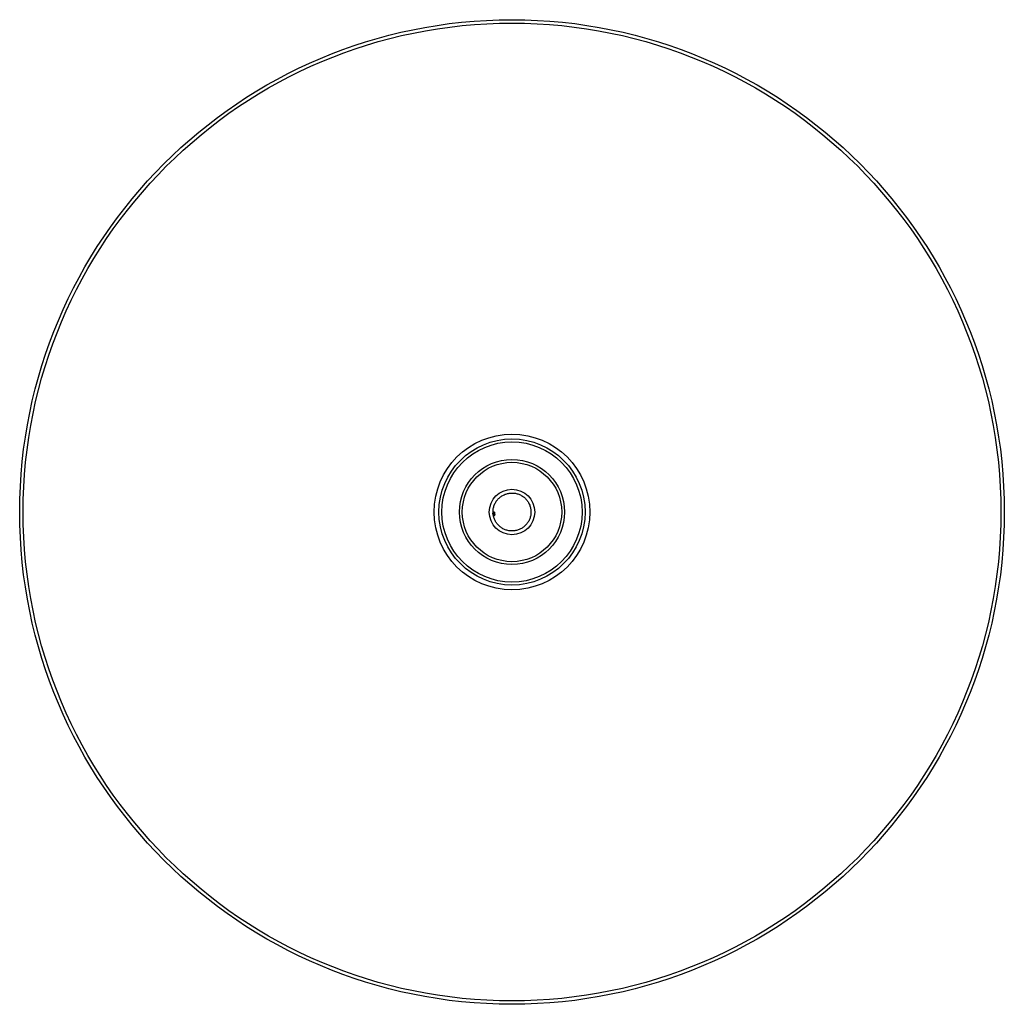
# Paper-space layout '_Top' of a CAD drawing. Header units: millimetres. Extents: x -168 to 168, y -168 to 168.
import ezdxf

# ---------------------------------------------------------------- set-up
doc = ezdxf.new("R2010")
doc.units = ezdxf.units.MM

psp = doc.layouts.new('_Top')

# ---------------------------------------------------------------- linework, layer by layer
at = {"color": 7, "linetype": 'Continuous', "lineweight": 25}
for p, q in [((-6, 0), (-6.36, 0)), ((-6.05, -1.09), (-5.91, -1.06))]:
    psp.add_line(p, q, dxfattribs=at)
for radius in [168.48, 167.31, 26.62, 25, 24, 18, 17, 7.77]:
    psp.add_circle((0, 0), radius, dxfattribs=at)
psp.add_arc((0, 0), 6, 180, 190.1971, dxfattribs=at)
for points, knots in [([(-6.47, 0.58), (-6.44, 0.98), (-6.37, 1.37), (-6.2, 1.95), (-6.14, 2.14), (-6, 2.51), (-5.92, 2.7), (-5.65, 3.24), (-5.44, 3.58), (-5.08, 4.05), (-4.96, 4.21), (-4.69, 4.51), (-4.55, 4.65), (-4.1, 5.06), (-3.79, 5.3), (-3.11, 5.72), (-2.75, 5.9), (-2, 6.2), (-1.62, 6.31), (-1.03, 6.42), (-0.83, 6.45), (-0.43, 6.49), (-0.23, 6.5), (0.36, 6.5), (0.76, 6.47), (1.35, 6.36), (1.55, 6.32), (1.94, 6.21), (2.13, 6.15), (2.68, 5.93), (3.04, 5.76), (3.73, 5.34), (4.05, 5.1), (4.5, 4.7), (4.64, 4.56), (4.91, 4.26), (5.04, 4.11), (5.41, 3.63), (5.62, 3.29), (5.98, 2.58), (6.13, 2.21), (6.35, 1.44), (6.43, 1.05), (6.51, 0.25), (6.51, -0.15), (6.44, -0.95), (6.37, -1.34), (6.21, -1.92), (6.15, -2.11), (6.01, -2.49), (5.93, -2.67), (5.67, -3.21), (5.46, -3.55), (4.98, -4.19), (4.71, -4.49), (4.13, -5.04), (3.81, -5.28), (3.13, -5.71), (2.78, -5.89), (2.22, -6.11), (2.03, -6.18), (1.65, -6.29), (1.45, -6.34), (0.86, -6.46), (0.46, -6.5), (-0.33, -6.5), (-0.74, -6.47), (-1.52, -6.33), (-1.91, -6.23), (-2.66, -5.95), (-3.02, -5.77), (-3.7, -5.36), (-4.03, -5.12), (-4.47, -4.72), (-4.62, -4.58), (-4.89, -4.28), (-5.02, -4.13), (-5.39, -3.66), (-5.6, -3.32), (-5.97, -2.61), (-6.12, -2.23), (-6.23, -1.85)], [0, 0, 0, 0, 0.03125, 0.03125, 0.046875, 0.046875, 0.0625, 0.0625, 0.09375, 0.09375, 0.109375, 0.109375, 0.125, 0.125, 0.15625, 0.15625, 0.1875, 0.1875, 0.21875, 0.21875, 0.234375, 0.234375, 0.25, 0.25, 0.28125, 0.28125, 0.296875, 0.296875, 0.3125, 0.3125, 0.34375, 0.34375, 0.375, 0.375, 0.390625, 0.390625, 0.40625, 0.40625, 0.4375, 0.4375, 0.46875, 0.46875, 0.5, 0.5, 0.53125, 0.53125, 0.5625, 0.5625, 0.578125, 0.578125, 0.59375, 0.59375, 0.625, 0.625, 0.65625, 0.65625, 0.6875, 0.6875, 0.71875, 0.71875, 0.734375, 0.734375, 0.75, 0.75, 0.78125, 0.78125, 0.8125, 0.8125, 0.84375, 0.84375, 0.875, 0.875, 0.90625, 0.90625, 0.921875, 0.921875, 0.9375, 0.9375, 0.96875, 0.96875, 1, 1, 1, 1]), ([(-6.23, -1.85), (-6.41, -1.23), (-6.62, -0.52), (-6.47, 0.17), (-6.45, 0.26)], [0, 0, 0, 0, 0.875367, 1, 1, 1, 1]), ([(-6.36, 0), (-6.41, 0.08), (-6.44, 0.18), (-6.48, 0.38), (-6.48, 0.48), (-6.47, 0.58)], [0, 0, 0, 0, 0.5, 0.5, 1, 1, 1, 1]), ([(-6.23, -1.85), (-6.27, -1.71), (-6.29, -1.57), (-6.27, -1.35), (-6.25, -1.28), (-6.2, -1.19), (-6.18, -1.16), (-6.12, -1.11), (-6.09, -1.1), (-6.05, -1.09)], [0, 0, 0, 0, 0.5, 0.5, 0.75, 0.75, 0.875, 0.875, 1, 1, 1, 1])]:
    psp.add_open_spline(points, degree=3, knots=knots, dxfattribs=at)
at = {"color": 8, "linetype": 'Continuous', "lineweight": 25}
psp.add_open_spline([(-6.05, -1.09), (-6.12, -0.73), (-6.15, -0.36), (-6.15, 0)], degree=3, dxfattribs=at)

doc.saveas('drawing.dxf')
